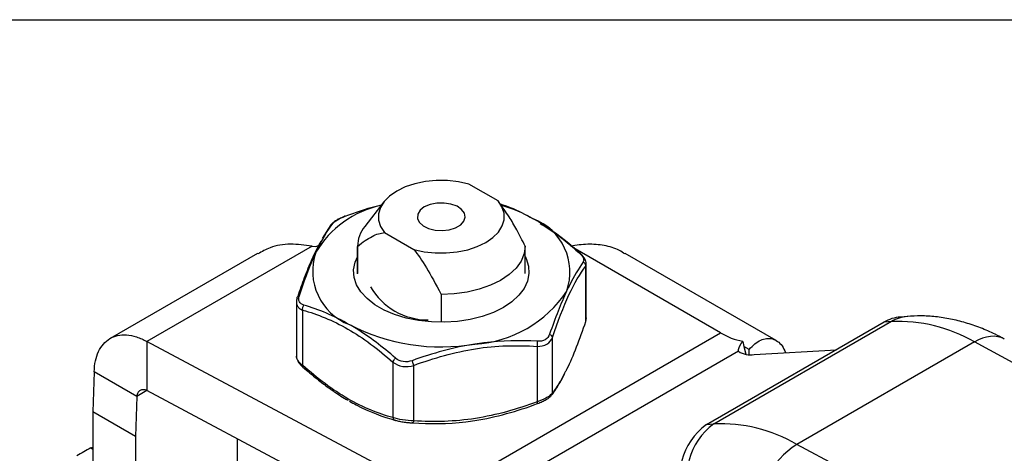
# Model space of a CAD drawing. Header units: inches. Extents: x 0.2 to 10.8, y 0.2 to 8.2.
# Tile 12 of 13: x 7.55 to 9.163, y 7.539 to 8.25. Entities that reach past the tile are written whole.
import ezdxf

# ---------------------------------------------------------------- set-up
doc = ezdxf.new("R2010")
doc.units = ezdxf.units.IN
doc.header["$MEASUREMENT"] = 0
doc.linetypes.add('SLD-Solid', pattern=[0])
doc.layers.add('TEXT', color=140, linetype='SLD-Solid', lineweight=25)

msp = doc.modelspace()

# ---------------------------------------------------------------- linework, layer by layer
for p, q in [((8.3333, 7.9529), (8.2853, 7.9806)), ((8.1462, 7.9513), (8.1151, 7.9111)), ((8.3356, 7.95), (8.3346, 7.9513)), ((8.3942, 7.9218), (8.3933, 7.9223)), ((8.0596, 7.914), (8.045, 7.8911)), ((8.1475, 7.901), (8.1955, 7.8733)), ((8.0286, 7.8786), (7.7582, 7.7225)), ((8.0286, 7.8786), (8.0351, 7.8783)), ((8.0351, 7.8783), (8.0393, 7.88)), ((8.1031, 7.8787), (8.1031, 7.8339)), ((8.1031, 7.8336), (8.1031, 7.8784)), ((8.3777, 7.8339), (8.3777, 7.8787)), ((8.6979, 7.7367), (8.4598, 7.8742)), ((7.9393, 7.867), (7.6977, 7.7275)), ((8.7889, 7.7242), (8.5414, 7.867)), ((8.4766, 7.8457), (8.4778, 7.8498)), ((8.4766, 7.8457), (8.4766, 7.7548)), ((8.4778, 7.7612), (8.4778, 7.8498)), ((8.2399, 7.7995), (8.2399, 7.7547)), ((8.003, 7.7873), (8.003, 7.6987)), ((8.0133, 7.6831), (8.0133, 7.774)), ((8.4778, 7.7612), (8.4766, 7.7548)), ((9.0044, 7.7636), (8.9924, 7.7626)), ((8.9656, 7.7541), (8.6747, 7.5862)), ((8.9777, 7.7552), (8.6868, 7.5873)), ((8.9777, 7.7552), (8.9656, 7.7541)), ((8.2338, 7.4688), (8.6979, 7.7367)), ((8.4225, 7.6381), (8.4225, 7.7291)), ((8.2338, 7.4688), (7.7582, 7.7225)), ((7.7582, 7.7225), (7.7582, 7.6421)), ((8.3974, 7.7146), (8.3974, 7.6237)), ((8.7341, 7.7228), (8.7362, 7.7146)), ((8.7362, 7.7146), (8.7395, 7.7016)), ((8.7449, 7.7096), (8.7362, 7.7146)), ((9.1136, 7.7218), (8.8227, 7.5538)), ((9.1832, 7.6844), (9.1136, 7.7218)), ((8.7272, 7.7066), (8.2924, 7.4556)), ((8.7449, 7.7012), (8.7449, 7.7096)), ((8.753, 7.7014), (8.8876, 7.7091)), ((8.1612, 7.6886), (8.1612, 7.5977)), ((8.1954, 7.5924), (8.1954, 7.6834)), ((7.6719, 7.6726), (7.6697, 7.6072)), ((7.7415, 7.6325), (7.6719, 7.6726)), ((7.7415, 7.6325), (7.7393, 7.567)), ((7.7582, 7.6421), (7.7415, 7.6325)), ((8.2338, 7.3884), (7.7582, 7.6421)), ((8.0866, 7.6267), (8.0876, 7.6261)), ((7.7393, 7.567), (7.6697, 7.6072)), ((7.6697, 7.6072), (7.6697, 7.4465)), ((8.6868, 7.5873), (8.6747, 7.5862)), ((7.7393, 7.567), (7.7393, 7.4063)), ((7.6663, 7.548), (7.6697, 7.5496)), ((7.9063, 7.5027), (7.9063, 7.5631)), ((8.8923, 7.5165), (8.8227, 7.5538)), ((7.6663, 7.548), (7.6697, 7.5461))]:
    msp.add_line(p, q)
at = {"flags": 128}
for points in [[(8.2853, 7.9806), (8.2683, 7.9843), (8.2504, 7.9862), (8.2322, 7.9863), (8.2143, 7.9846), (8.1971, 7.981), (8.1814, 7.9758), (8.1674, 7.9691), (8.1557, 7.961), (8.1467, 7.9519), (8.1406, 7.942), (8.1375, 7.9317), (8.1377, 7.9212), (8.141, 7.9109), (8.1475, 7.901)], [(8.1955, 7.8733), (8.2125, 7.8696), (8.2304, 7.8677), (8.2486, 7.8676), (8.2665, 7.8693), (8.2836, 7.8729), (8.2994, 7.8781), (8.3133, 7.8848), (8.325, 7.8929), (8.3341, 7.902), (8.3402, 7.9119), (8.3432, 7.9222), (8.3431, 7.9327), (8.3397, 7.9431), (8.3333, 7.9529)], [(8.2125, 7.943), (8.2056, 7.9376), (8.2017, 7.9312), (8.2013, 7.9244), (8.2043, 7.9179), (8.2105, 7.9121), (8.2194, 7.9077), (8.2302, 7.905), (8.2419, 7.9042), (8.2534, 7.9055), (8.2638, 7.9087), (8.2721, 7.9135), (8.2775, 7.9195), (8.2797, 7.9261), (8.2784, 7.9328), (8.2737, 7.9391), (8.2661, 7.9442), (8.2561, 7.9478), (8.2448, 7.9495), (8.2331, 7.9493), (8.222, 7.9471), (8.2125, 7.943)], [(8.3777, 7.879), (8.376, 7.8666), (8.371, 7.8544), (8.3628, 7.8429), (8.3515, 7.8322), (8.3375, 7.8227), (8.321, 7.8146), (8.3025, 7.8081), (8.2825, 7.8033), (8.2614, 7.8004), (8.2399, 7.7995)], [(8.3777, 7.8615), (8.3792, 7.8584), (8.3832, 7.8462), (8.384, 7.8338), (8.3816, 7.8215), (8.376, 7.8095), (8.3674, 7.7982), (8.356, 7.7877), (8.342, 7.7783), (8.3257, 7.7702), (8.3075, 7.7636), (8.2878, 7.7586), (8.2671, 7.7554), (8.2458, 7.754), (8.2243, 7.7545), (8.2032, 7.7568), (8.1829, 7.7609), (8.1639, 7.7667), (8.1467, 7.7741), (8.1315, 7.7828), (8.1187, 7.7928), (8.1087, 7.8038), (8.1016, 7.8155), (8.0976, 7.8277), (8.0968, 7.84), (8.0992, 7.8524), (8.1031, 7.8615)]]:
    msp.add_lwpolyline(points, dxfattribs=at)
for centre, radius, start, end in [((8.1768, 7.7846), 0.1649, 102.2424, 149.3137), ((8.2677, 7.7056), 0.2504, 60.5676, 73.3878), ((8.3576, 7.8363), 0.0935, 340.539, 69.2579), ((8.1563, 7.8775), 0.0532, 140.7976, 178.9765), ((8.1232, 7.8376), 0.0935, 160.539, 249.2579), ((8.2189, 7.8672), 0.1094, 210.1164, 269.8889), ((8.2838, 7.9121), 0.1941, 273.4335, 326.5611), ((8.24, 8.04), 0.3263, 242.6428, 279.7711), ((8.9892, 7.5092), 0.2463, 59.655, 92.6864), ((8.7562, 7.8343), 0.1136, 239.1495, 258.8119), ((8.746, 7.7334), 0.0328, 234.9279, 282.3356), ((8.7376, 7.4997), 0.107, 126.0178, 203.9131), ((8.7497, 7.5008), 0.107, 126.0178, 203.9131), ((8.6983, 7.3413), 0.2463, 59.655, 92.6864), ((8.9026, 7.4303), 0.1471, 122.8651, 179.3756), ((7.8634, 7.1801), 0.4175, 118.183, 121.8116)]:
    msp.add_arc(centre, radius, start, end)
for centre, major_axis, ratio, start_param, end_param in [((9.0004, 7.6645), (-0.0086, 0.0981), 0.789521, 6.276068, 6.635904), ((9.0125, 7.6655), (-0.0086, 0.0981), 0.789521, 0.00106, 0.352719), ((9.116, 7.64), (0.0467, 0.0867), 0.597207, 0.000758, 0.768729)]:
    msp.add_ellipse(centre, major_axis=major_axis, ratio=ratio, start_param=start_param, end_param=end_param)
for points, knots in [([(8.0828, 7.9277), (8.0996, 7.934), (8.1192, 7.9414), (8.1394, 7.9456), (8.1423, 7.9462)], [0, 0, 0, 0, 0.856168, 1, 1, 1, 1]), ([(8.3777, 7.879), (8.3731, 7.8879), (8.3648, 7.9041), (8.3511, 7.9283), (8.3407, 7.9426), (8.3351, 7.9502)], [0, 0, 0, 0, 0.35868, 0.658034, 1, 1, 1, 1]), ([(8.3368, 7.9479), (8.3423, 7.9461), (8.36, 7.9405), (8.3782, 7.9306), (8.3907, 7.9237)], [0, 0, 0, 0, 0.3110364, 1, 1, 1, 1]), ([(8.0826, 7.9277), (8.0801, 7.9267), (8.0749, 7.9246), (8.0682, 7.9211), (8.0629, 7.9175), (8.0609, 7.9153), (8.06, 7.9143)], [0, 0, 0, 0, 0.250951, 0.506404, 0.765064, 1, 1, 1, 1]), ([(8.0828, 7.9277), (8.0827, 7.9278), (8.0826, 7.9279), (8.0826, 7.9277), (8.0826, 7.9276)], [0, 0, 0, 0, 0.747294, 1, 1, 1, 1]), ([(8.4672, 7.868), (8.4594, 7.8746), (8.4454, 7.8866), (8.4264, 7.901), (8.4116, 7.9112), (8.4014, 7.9178), (8.396, 7.9208), (8.3942, 7.9218)], [0, 0, 0, 0, 0.323777, 0.584849, 0.78265, 0.927294, 1, 1, 1, 1]), ([(8.063, 7.9163), (8.0623, 7.916), (8.0611, 7.9155), (8.06, 7.9146), (8.0597, 7.914), (8.0596, 7.914)], [0, 0, 0, 0, 0.487648, 0.975285, 1, 1, 1, 1]), ([(8.4024, 7.916), (8.4112, 7.9105), (8.4326, 7.897), (8.4533, 7.8791), (8.4656, 7.8685)], [0, 0, 0, 0, 0.409086, 1, 1, 1, 1]), ([(8.1031, 7.8784), (8.1118, 7.8857), (8.1196, 7.891), (8.1342, 7.8984), (8.1409, 7.9005), (8.1475, 7.901)], [0, 0, 0, 0, 0.5, 0.5, 1, 1, 1, 1]), ([(8.0286, 7.8786), (8.0167, 7.8803), (7.9929, 7.8836), (7.9624, 7.8789), (7.9464, 7.8697), (7.9399, 7.866)], [0, 0, 0, 0, 0.3739877, 0.7466418, 1, 1, 1, 1]), ([(8.0432, 7.8871), (8.0381, 7.8775), (8.029, 7.8602), (8.0162, 7.8284), (8.0087, 7.8067), (8.0051, 7.7963)], [0, 0, 0, 0, 0.39773, 0.710652, 1, 1, 1, 1]), ([(8.1955, 7.8733), (8.2021, 7.8652), (8.2088, 7.8553), (8.2233, 7.8311), (8.2311, 7.8169), (8.2399, 7.7995)], [0, 0, 0, 0, 0.5, 0.5, 1, 1, 1, 1]), ([(8.5409, 7.866), (8.538, 7.8681), (8.528, 7.8751), (8.5073, 7.8803), (8.4804, 7.8832), (8.4616, 7.8801), (8.4522, 7.8786)], [0, 0, 0, 0, 0.119404, 0.412599, 0.706307, 1, 1, 1, 1]), ([(8.0079, 7.7977), (8.0154, 7.8204), (8.0244, 7.8453), (8.0337, 7.8658), (8.035, 7.8687)], [0, 0, 0, 0, 0.2302072, 0.2684972, 0.2684972, 0.2684972, 0.2684972]), ([(8.4656, 7.8685), (8.466, 7.8685), (8.4667, 7.8685), (8.467, 7.8681), (8.4672, 7.8679)], [0, 0, 0, 0, 0.570907, 1, 1, 1, 1]), ([(8.4778, 7.8498), (8.4776, 7.8513), (8.4774, 7.8543), (8.475, 7.859), (8.4717, 7.8637), (8.4687, 7.8666), (8.4672, 7.868)], [0, 0, 0, 0, 0.260471, 0.514867, 0.762072, 1, 1, 1, 1]), ([(8.4225, 7.7291), (8.4313, 7.7553), (8.4404, 7.7793), (8.4587, 7.8187), (8.4678, 7.8338), (8.4766, 7.8457)], [0, 0, 0, 0, 0.5, 0.5, 1, 1, 1, 1]), ([(8.4729, 7.8529), (8.4654, 7.8425), (8.4563, 7.8275), (8.4471, 7.808), (8.4457, 7.8052)], [0, 0, 0, 0, 0.2302072, 0.2684972, 0.2684972, 0.2684972, 0.2684972]), ([(8.4729, 7.8529), (8.4742, 7.852), (8.4762, 7.8496), (8.4767, 7.8468), (8.4766, 7.8457)], [0, 0, 0, 0, 0.571429, 1, 1, 1, 1]), ([(8.0042, 7.7938), (8.0026, 7.7894), (8.0025, 7.783), (8.0062, 7.7784), (8.0078, 7.7771)], [0.01841908, 0.01841908, 0.01841908, 0.01841908, 0.05525725, 0.07367633, 0.07367633, 0.07367633, 0.07367633]), ([(8.0042, 7.7938), (8.0041, 7.7946), (8.0046, 7.7964), (8.0065, 7.7974), (8.0079, 7.7977)], [0, 0, 0, 0, 0.428571, 1, 1, 1, 1]), ([(8.0133, 7.774), (8.0131, 7.7751), (8.0131, 7.778), (8.0142, 7.7808), (8.0152, 7.7821)], [0, 0, 0, 0, 0.428571, 1, 1, 1, 1]), ([(8.0133, 7.774), (8.0375, 7.7673), (8.0624, 7.7572), (8.1122, 7.7287), (8.1371, 7.7098), (8.1612, 7.6886)], [0, 0, 0, 0, 0.5, 0.5, 1, 1, 1, 1]), ([(9.1627, 7.7265), (9.1577, 7.7292), (9.1449, 7.7361), (9.1238, 7.7451), (9.0993, 7.7536), (9.0747, 7.7597), (9.0502, 7.7635), (9.0265, 7.765), (9.0111, 7.764), (9.0038, 7.7635)], [0, 0, 0, 0, 0.0968308, 0.2516817, 0.4064737, 0.5604712, 0.7130121, 0.8636541, 1, 1, 1, 1]), ([(8.1655, 7.6953), (8.1444, 7.7135), (8.1191, 7.7329), (8.0937, 7.7481), (8.0901, 7.7501)], [0, 0, 0, 0, 0.2302072, 0.2686694, 0.2686694, 0.2686694, 0.2686694]), ([(8.4766, 7.7548), (8.4716, 7.7406), (8.4616, 7.7123), (8.4504, 7.6853), (8.4444, 7.6744), (8.4435, 7.6727)], [0, 0, 0, 0, 0.458413, 0.916067, 1, 1, 1, 1]), ([(7.6719, 7.6726), (7.6721, 7.6853), (7.6745, 7.6967), (7.6832, 7.7154), (7.6895, 7.7226), (7.7052, 7.732), (7.7145, 7.734), (7.73, 7.7329), (7.7355, 7.7318), (7.7467, 7.7281), (7.7524, 7.7256), (7.7582, 7.7225)], [0, 0, 0, 0, 0.1173073, 0.1173073, 0.2345529, 0.2345529, 0.3517984, 0.3517984, 0.4121738, 0.4121738, 0.47255, 0.47255, 0.47255, 0.47255]), ([(8.4225, 7.7291), (8.4224, 7.7299), (8.4215, 7.7319), (8.4193, 7.7336), (8.4178, 7.7343)], [0, 0, 0, 0, 0.428571, 1, 1, 1, 1]), ([(8.7449, 7.7096), (8.7479, 7.7128), (8.7538, 7.7194), (8.7635, 7.7253), (8.7734, 7.7281), (8.7828, 7.7273), (8.7914, 7.7231), (8.799, 7.7161), (8.8025, 7.7082), (8.8043, 7.7043)], [0, 0, 0, 0, 0.1423124, 0.2886523, 0.4310093, 0.5777106, 0.7164072, 0.8592814, 1, 1, 1, 1]), ([(8.1954, 7.6834), (8.2284, 7.6957), (8.2624, 7.7053), (8.3305, 7.716), (8.3645, 7.7167), (8.3974, 7.7146)], [0, 0, 0, 0, 0.5, 0.5, 1, 1, 1, 1]), ([(8.398, 7.7229), (8.3694, 7.7245), (8.335, 7.724), (8.3004, 7.7192), (8.2954, 7.7184)], [0, 0, 0, 0, 0.2301883, 0.2686763, 0.2686763, 0.2686763, 0.2686763]), ([(8.3974, 7.7146), (8.3977, 7.7156), (8.3982, 7.7184), (8.3982, 7.7214), (8.398, 7.7229)], [0, 0, 0, 0, 0.428571, 1, 1, 1, 1]), ([(8.7272, 7.7066), (8.7272, 7.7067), (8.7272, 7.7069), (8.7272, 7.7073), (8.7272, 7.7077), (8.7272, 7.7081), (8.7272, 7.7085), (8.7273, 7.709), (8.7274, 7.7094), (8.7275, 7.7099), (8.7276, 7.7104), (8.7277, 7.7109), (8.7279, 7.7114), (8.7281, 7.7119), (8.7283, 7.7125), (8.7285, 7.713), (8.7287, 7.7136), (8.729, 7.7142), (8.7293, 7.7148), (8.7296, 7.7154), (8.7299, 7.716), (8.7302, 7.7166), (8.7306, 7.7173), (8.7309, 7.7179), (8.7313, 7.7186), (8.7317, 7.7193), (8.7322, 7.72), (8.7326, 7.7207), (8.7331, 7.7214), (8.7336, 7.7221), (8.734, 7.7226), (8.7341, 7.7228)], [0, 0, 0, 0, 0.008495, 0.0169498, 0.0253634, 0.0337347, 0.0420628, 0.0503467, 0.0585855, 0.0667782, 0.0749238, 0.0830215, 0.0910703, 0.0990693, 0.1070176, 0.1149143, 0.1227587, 0.1305497, 0.1382867, 0.1459689, 0.1535953, 0.1611653, 0.1686781, 0.176133, 0.1835293, 0.1908664, 0.1981435, 0.20536, 0.2125154, 0.2196092, 0.2266407, 0.2266407, 0.2266407, 0.2266407]), ([(8.0133, 7.6831), (8.0113, 7.6849), (8.0072, 7.6885), (8.004, 7.6938), (8.0026, 7.6973), (8.003, 7.6987), (8.003, 7.6987)], [0, 0, 0, 0, 0.338044, 0.667941, 0.997627, 1, 1, 1, 1]), ([(8.003, 7.6983), (8.0032, 7.6969), (8.0035, 7.6941), (8.0057, 7.6895), (8.0091, 7.6848), (8.0121, 7.682), (8.0136, 7.6805)], [0, 0, 0, 0, 0.242576, 0.503128, 0.756314, 1, 1, 1, 1]), ([(8.1612, 7.6886), (8.1614, 7.6895), (8.1624, 7.6918), (8.1643, 7.6942), (8.1655, 7.6953)], [0, 0, 0, 0, 0.428571, 1, 1, 1, 1]), ([(8.0133, 7.6831), (8.0133, 7.6826), (8.0131, 7.6817), (8.0132, 7.6808), (8.0135, 7.6806), (8.0136, 7.6806)], [0, 0, 0, 0, 0.444945, 0.889517, 1, 1, 1, 1]), ([(8.1612, 7.5977), (8.1371, 7.6045), (8.1122, 7.6143), (8.0624, 7.6432), (8.0375, 7.662), (8.0133, 7.6831)], [0, 0, 0, 0, 0.5, 0.5, 1, 1, 1, 1]), ([(8.0136, 7.6805), (8.0213, 7.6739), (8.0353, 7.662), (8.0544, 7.6476), (8.0692, 7.6374), (8.0794, 7.6308), (8.0848, 7.6277), (8.0866, 7.6267)], [0, 0, 0, 0, 0.32375, 0.5848562, 0.7827421, 0.9274433, 1, 1, 1, 1]), ([(8.1954, 7.6834), (8.1951, 7.6843), (8.1942, 7.6869), (8.1932, 7.6897), (8.1926, 7.6911)], [0, 0, 0, 0, 0.428571, 1, 1, 1, 1]), ([(8.4211, 7.6345), (8.4257, 7.6408), (8.4328, 7.6506), (8.44, 7.665), (8.4426, 7.6702)], [0, 0, 0, 0, 0.644001, 1, 1, 1, 1]), ([(8.4435, 7.6727), (8.4404, 7.6668), (8.4333, 7.6532), (8.4264, 7.6436), (8.4225, 7.6381)], [0, 0, 0, 0, 0.433716, 1, 1, 1, 1]), ([(7.7582, 7.6421), (7.7561, 7.643), (7.7541, 7.6435), (7.7502, 7.6436), (7.7485, 7.6432), (7.7454, 7.6414), (7.7442, 7.6401), (7.7423, 7.6367), (7.7417, 7.6347), (7.7415, 7.6325)], [0, 0, 0, 0, 0.01985532, 0.01985532, 0.03970042, 0.03970042, 0.05954552, 0.05954552, 0.07941781, 0.07941781, 0.07941781, 0.07941781]), ([(8.3982, 7.6208), (8.4007, 7.6219), (8.4058, 7.6239), (8.4126, 7.6274), (8.418, 7.6311), (8.4201, 7.6334), (8.4211, 7.6345)], [0, 0, 0, 0, 0.244862, 0.494128, 0.746295, 1, 1, 1, 1]), ([(8.4211, 7.6346), (8.4215, 7.6351), (8.4222, 7.6362), (8.4224, 7.6375), (8.4225, 7.6381)], [0, 0, 0, 0, 0.4867529, 1, 1, 1, 1]), ([(8.0901, 7.6248), (8.0937, 7.6227), (8.1191, 7.6086), (8.1444, 7.5991), (8.1655, 7.5932)], [0.2686528, 0.2686528, 0.2686528, 0.2686528, 0.3069427, 0.5371497, 0.5371497, 0.5371497, 0.5371497]), ([(8.3974, 7.6237), (8.3645, 7.6114), (8.3305, 7.6018), (8.2624, 7.5911), (8.2284, 7.5903), (8.1954, 7.5924)], [0, 0, 0, 0, 0.5, 0.5, 1, 1, 1, 1]), ([(8.398, 7.6208), (8.3982, 7.6205), (8.3982, 7.6209), (8.3977, 7.6227), (8.3974, 7.6237)], [0, 0, 0, 0, 0.571429, 1, 1, 1, 1]), ([(8.1612, 7.5977), (8.1614, 7.5971), (8.1617, 7.5959), (8.1626, 7.5945), (8.1634, 7.594), (8.1637, 7.5938)], [0, 0, 0, 0, 0.366711, 0.733114, 1, 1, 1, 1]), ([(8.1637, 7.5938), (8.1657, 7.5933), (8.1699, 7.5922), (8.1749, 7.5912), (8.1776, 7.5908), (8.1776, 7.5908)], [0, 0, 0, 0, 0.498705, 0.999127, 1, 1, 1, 1]), ([(8.1637, 7.5938), (8.1638, 7.5937), (8.1643, 7.5933), (8.165, 7.5933), (8.1655, 7.5932)], [0, 0, 0, 0, 0.213713, 1, 1, 1, 1]), ([(8.1776, 7.5908), (8.1803, 7.5904), (8.1856, 7.5897), (8.1909, 7.5893), (8.1935, 7.5891)], [0, 0, 0, 0, 0.501257, 1, 1, 1, 1]), ([(8.1926, 7.589), (8.2213, 7.5872), (8.2558, 7.5874), (8.2905, 7.5923), (8.2954, 7.593)], [0, 0, 0, 0, 0.2301883, 0.2684618, 0.2684618, 0.2684618, 0.2684618]), ([(8.1954, 7.5924), (8.1951, 7.5914), (8.1942, 7.5894), (8.1932, 7.5888), (8.1926, 7.589)], [0, 0, 0, 0, 0.428571, 1, 1, 1, 1])]:
    msp.add_open_spline(points, degree=3, knots=knots)
for points in [[(8.063, 7.9163), (8.0642, 7.9179), (8.0693, 7.922), (8.0782, 7.926), (8.0828, 7.9277)], [(8.035, 7.8687), (8.0443, 7.8886), (8.0538, 7.9042), (8.063, 7.9163)], [(8.4656, 7.8685), (8.4689, 7.8656), (8.4741, 7.8593), (8.4741, 7.8545), (8.4729, 7.8529)], [(8.0152, 7.7821), (8.0118, 7.783), (8.0067, 7.787), (8.0067, 7.7941), (8.0079, 7.7977)], [(8.4457, 7.8052), (8.4364, 7.7851), (8.427, 7.7608), (8.4178, 7.7343)], [(8.0078, 7.7771), (8.0093, 7.7758), (8.0112, 7.7747), (8.0133, 7.774)], [(8.0901, 7.7501), (8.0647, 7.7647), (8.0395, 7.7751), (8.0152, 7.7821)], [(8.3974, 7.7146), (8.4032, 7.7145), (8.4145, 7.7171), (8.4209, 7.7247), (8.4225, 7.7291)], [(8.4178, 7.7343), (8.4166, 7.7307), (8.4115, 7.7244), (8.4026, 7.7226), (8.398, 7.7229)], [(8.2954, 7.7184), (8.2608, 7.7129), (8.226, 7.7033), (8.1926, 7.6911)], [(8.1926, 7.6911), (8.188, 7.6894), (8.1778, 7.6883), (8.1689, 7.6924), (8.1655, 7.6953)], [(8.1612, 7.6886), (8.1655, 7.6852), (8.1767, 7.6803), (8.1896, 7.6815), (8.1954, 7.6834)], [(8.4225, 7.6381), (8.4209, 7.6358), (8.4145, 7.6304), (8.4032, 7.6256), (8.3974, 7.6237)], [(8.2954, 7.593), (8.3301, 7.5985), (8.3647, 7.6083), (8.398, 7.6208)], [(8.1954, 7.5924), (8.1896, 7.5925), (8.1766, 7.5936), (8.1655, 7.5963), (8.1612, 7.5977)], [(8.1781, 7.5906), (8.1829, 7.5899), (8.188, 7.5893), (8.1926, 7.589)]]:
    msp.add_open_spline(points, degree=3)
at = {"layer": 'TEXT'}
msp.add_line((0.25, 8.25), (10.75, 8.25), dxfattribs=at)

doc.saveas('drawing.dxf')
